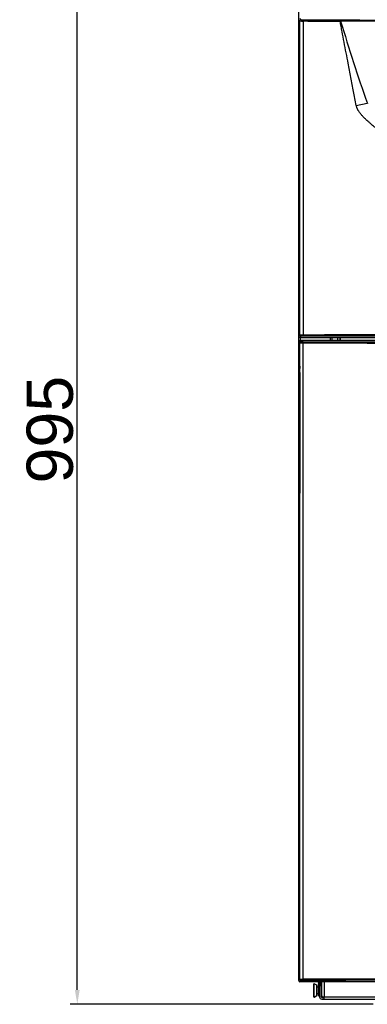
# Model space of a CAD drawing. Header units: millimetres. Extents: x 490 to 1310, y 147 to 543.
# Tile 12 of 30: x 812 to 873, y 147 to 317. Entities that reach past the tile are written whole.
import ezdxf

# ---------------------------------------------------------------- set-up
doc = ezdxf.new("R2010")
doc.units = ezdxf.units.MM
doc.layers.add('FactualArea', color=7, linetype='Continuous')
doc.styles.add('SEACAD_Arial', font='arial.ttf')
doc.dimstyles.new('Copie de ISO-25', dxfattribs={"dimtxt": 8, "dimasz": 2.5, "dimexe": 1.25, "dimexo": 0.625, "dimtad": 1, "dimdec": 0, "dimlfac": 5, "dimtxsty": 'SEACAD_Arial', "dimcen": 2.5, "dimclrd": 134, "dimclrt": 7, "dimadec": 0, "dimazin": 0, "dimtfac": 1, "dimtdec": 0, "dimtmove": 0, "dimatfit": 3, "dimfxl": 1, "dimarcsym": 0})

# ---------------------------------------------------------------- blocks, each defined once
blk = doc.blocks.new('*D37')
at = {"color": 0, "lineweight": -2, "transparency": 16777216}
for p, q in [((860.74, 316.05), (860.74, 493.57)), ((878.94, 409.56), (878.94, 493.57))]:
    blk.add_line(p, q, dxfattribs=at)
at = {"color": 134, "lineweight": -2, "transparency": 16777216}
blk.add_line((876.44, 492.32), (863.24, 492.32), dxfattribs=at)
at = {"color": 134, "transparency": 16777216}
for points in [[(863.24, 492.74), (863.24, 491.91), (860.74, 492.32)], [(876.44, 492.74), (876.44, 491.91), (878.94, 492.32)]]:
    blk.add_solid(points, dxfattribs=at)
at = {"layer": 'Defpoints', "color": 0, "transparency": 16777216}
for p in [(860.74, 492.32), (878.94, 408.94), (860.74, 315.42)]:
    blk.add_point(p, dxfattribs=at)
at = {"color": 7, "transparency": 16777216, "insert": (869.84, 497.03), "char_height": 8, "attachment_point": 5, "style": 'SEACAD_Arial'}
blk.add_mtext('91', dxfattribs=at)
blk = doc.blocks.new('*D38')
at = {"color": 0, "lineweight": -2, "transparency": 16777216}
for p, q in [((860.74, 314.58), (860.74, 534.61)), ((1260.34, 443.26), (1260.34, 534.61))]:
    blk.add_line(p, q, dxfattribs=at)
at = {"color": 134, "lineweight": -2, "transparency": 16777216}
blk.add_line((863.24, 533.36), (1257.84, 533.36), dxfattribs=at)
at = {"color": 134, "transparency": 16777216}
for points in [[(863.24, 533.77), (863.24, 532.94), (860.74, 533.36)], [(1257.84, 533.77), (1257.84, 532.94), (1260.34, 533.36)]]:
    blk.add_solid(points, dxfattribs=at)
at = {"layer": 'Defpoints', "color": 0, "transparency": 16777216}
for p in [(1260.34, 533.36), (1260.34, 442.63), (860.74, 313.96)]:
    blk.add_point(p, dxfattribs=at)
at = {"color": 7, "transparency": 16777216, "insert": (1060.54, 538.06), "char_height": 8, "attachment_point": 5, "style": 'SEACAD_Arial'}
blk.add_mtext('1998', dxfattribs=at)
blk = doc.blocks.new('*D44')
at = {"color": 0, "lineweight": -2, "transparency": 16777216}
for p, q in [((878.32, 345.94), (821.2, 345.94)), ((873.62, 147.04), (821.2, 147.04))]:
    blk.add_line(p, q, dxfattribs=at)
at = {"color": 134, "lineweight": -2, "transparency": 16777216}
blk.add_line((822.45, 149.54), (822.45, 343.44), dxfattribs=at)
at = {"color": 134, "transparency": 16777216}
for points in [[(822.03, 343.44), (822.86, 343.44), (822.45, 345.94)], [(822.03, 149.54), (822.86, 149.54), (822.45, 147.04)]]:
    blk.add_solid(points, dxfattribs=at)
at = {"layer": 'Defpoints', "color": 0, "transparency": 16777216}
for p in [(822.45, 345.94), (878.94, 345.94), (874.24, 147.04)]:
    blk.add_point(p, dxfattribs=at)
at = {"color": 7, "transparency": 16777216, "insert": (817.74, 246.49), "char_height": 8, "attachment_point": 5, "rotation": 90, "style": 'SEACAD_Arial'}
blk.add_mtext('995', dxfattribs=at)

msp = doc.modelspace()

# ---------------------------------------------------------------- linework, layer by layer
at = {"layer": 'FactualArea', "color": 7, "linetype": 'Continuous'}
for p, q in [((860.96, 317.23), (860.74, 317.44)), ((860.74, 262.64), (860.74, 317.44)), ((860.94, 317.64), (861.16, 317.43)), ((860.96, 262.85), (860.96, 317.23)), ((861.49, 317.22), (861.49, 262.86)), ((867.99, 317.2), (867.94, 317.2)), ((867.96, 317.4), (868.01, 317.4)), ((870.7, 302.59), (872.6, 302.97)), ((860.74, 262.64), (860.96, 262.85)), ((860.74, 261.74), (860.74, 262.64)), ((861.16, 262.65), (860.94, 262.44)), ((860.94, 262.44), (980.54, 262.44)), ((861, 262.44), (861, 261.94)), ((866.2, 262.44), (866.2, 261.94)), ((866.46, 262.44), (866.46, 261.94)), ((867.44, 262.44), (867.44, 261.94)), ((867.84, 262.44), (867.84, 261.94)), ((867.94, 261.94), (867.94, 262.44)), ((860.74, 258.48), (860.74, 261.74)), ((860.96, 261.53), (860.74, 261.74)), ((980.54, 261.94), (860.94, 261.94)), ((860.94, 261.94), (861.16, 261.73)), ((860.96, 151.35), (860.96, 261.53)), ((861.49, 151.36), (861.49, 261.52)), ((860.74, 258.48), (860.9, 257.97)), ((860.74, 233.4), (860.74, 258.48)), ((860.92, 257.5), (860.93, 257.23)), ((860.93, 257.23), (860.93, 257.1)), ((860.93, 256.38), (860.93, 235.5)), ((860.9, 233.98), (860.9, 253.9)), ((860.93, 253.9), (860.9, 253.9)), ((860.9, 233.9), (860.74, 233.4)), ((860.74, 151.14), (860.74, 233.4)), ((860.74, 151.14), (860.96, 151.35)), ((861.16, 151.15), (860.94, 150.94)), ((980.54, 150.94), (860.94, 150.94)), ((863.34, 148.31), (863.34, 150.57)), ((863.4, 148.27), (863.4, 150.61)), ((863.86, 150.34), (863.4, 150.61)), ((863.86, 148.54), (863.86, 150.34)), ((864.18, 149.99), (863.86, 149.99)), ((864.18, 150.84), (864.18, 150.6)), ((864.18, 148.5), (864.18, 150.6)), ((864.18, 150.6), (864.34, 150.6)), ((864.34, 150.84), (864.34, 150.6)), ((864.34, 150.6), (864.34, 150.16)), ((864.34, 148.34), (864.34, 150.16)), ((864.64, 148.34), (864.64, 150.94)), ((864.74, 148.34), (864.74, 150.94)), ((865.14, 150.94), (865.14, 148.34)), ((863.4, 148.27), (863.86, 148.54)), ((863.86, 148.89), (864.18, 148.89)), ((864.34, 148.5), (864.18, 148.5)), ((864.74, 149.76), (864.64, 149.76)), ((864.64, 149.12), (864.74, 149.12)), ((864.74, 148.74), (864.64, 148.74)), ((864.74, 148.34), (865.14, 148.34)), ((865.14, 148.34), (914.74, 148.34)), ((865.14, 147.94), (865.14, 148.34)), ((864.74, 148.24), (865.14, 148.24)), ((864.74, 147.94), (865.14, 147.94)), ((865.14, 147.94), (914.74, 147.94))]:
    msp.add_line(p, q, dxfattribs=at)
for centre, radius, start, end in [((861.38, 325.27), 8.06, 267.0069, 270.8094), ((861.44, 320.92), 3.5, 265.4412, 271.2991), ((920.74, -41402.31), 41719.55, 89.927547, 90.072453), ((1173.44, 408.23), 318.72, 196.5955, 199.2879), ((920.74, 19300.82), 18983.49, 269.840832, 270.159168), ((861.38, 254.82), 8.05, 89.1834, 92.99), ((861.44, 259.18), 3.49, 88.7009, 94.5588), ((920.74, -20461.78), 20724.73, 89.836193, 90.163807), ((920.69, 20941.44), 20680.01, 269.835983, 270.000144), ((920.7, 20932.01), 20670.38, 269.835944, 270.000122), ((856.87, 257.51), 4.05, 359.8087, 6.5307), ((806.06, 256.4), 54.87, 359.9809, 0.7273), ((920.69, -20528.52), 20679.97, 89.999856, 90.164018), ((863.38, 150.57), 0.04, 60, 180), ((864.08, 150.84), 0.1, 0, 90), ((864.08, 150.84), 0.26, 0, 22.6199), ((864.37, 149.44), 1.1, 158.2959, 201.7041), ((863.38, 148.31), 0.04, 180, 300), ((864.74, 148.34), 0.4, 180, 270), ((865.04, 148.74), 0.4, 180, 221.4096), ((864.74, 148.34), 0.1, 180, 270)]:
    msp.add_arc(centre, radius, start, end, dxfattribs=at)
for centre, major_axis, ratio, start_param, end_param in [((861.16, 317.23), (-0.14, -0.14), 0.999315, 3.927333, 5.497445), ((861.51, 317.22), (-0.001, -0.198), 0.108937, 3.167929, 4.712702), ((920.74, 331.37), (-543.9, 0), 0.026176, 1.461643, 1.473556), ((920.74, 331.57), (-543.71, 0), 0.026186, 1.461643, 1.473556), ((867.96, 317.2), (-0.001, -0.198), 0.097086, 3.167897, 4.712637), ((868.01, 317.2), (-0.001, -0.198), 0.100412, 3.167906, 4.712775), ((860.94, 262.64), (0.142, 0.142), 0.999315, 2.356537, 3.926648), ((861.16, 262.85), (0.141, -0.141), 0.999315, 3.927333, 5.497445), ((861.52, 262.86), (0.001, -0.2), 0.108937, 4.712076, 6.256849), ((920.74, 248.51), (543.7, 0), 0.026186, 1.461643, 1.67995), ((860.94, 261.74), (0.142, -0.142), 0.999315, 2.356537, 3.926648), ((861.16, 261.53), (0.141, 0.141), 0.999315, 0.785741, 2.355852), ((861.56, 261.53), (-0.6, 0), 0.017457, 0.02618, 1.461698), ((861.56, 261.73), (-0.4, 0), 0.026186, 0.02618, 1.461698), ((861.52, 261.52), (0.001, 0.2), 0.108881, 0.026337, 1.571109), ((860.89, 235.5), (0, -1.6), 0.026186, 0.088097, 1.570796), ((860.94, 151.14), (0.142, 0.142), 0.999315, 2.356537, 3.926648), ((861.56, 151.35), (-0.6, 0), 0.017457, 4.821487, 6.257005), ((861.16, 151.35), (-0.141, 0.141), 0.999315, 0.785741, 2.355852), ((861.56, 151.15), (-0.4, 0), 0.026186, 4.821487, 6.257005), ((861.52, 151.36), (-0.001, 0.2), 0.108881, 1.570484, 3.115256), ((920.65, 134.03), (597.81, 0), 0.028807, 1.570642, 1.669882)]:
    msp.add_ellipse(centre, major_axis=major_axis, ratio=ratio, start_param=start_param, end_param=end_param, dxfattribs=at)
for points, knots in [([(870.7, 302.59), (870.24, 305.03), (869.77, 307.46), (869.07, 311.11), (868.83, 312.33), (868.48, 314.15), (868.36, 314.76), (868.18, 315.67), (868.13, 315.98), (868.02, 316.59), (867.95, 316.89), (867.94, 317.2)], [0, 0, 0, 0, 0.5, 0.5, 0.75, 0.75, 0.875, 0.875, 0.9375, 0.9375, 1, 1, 1, 1]), ([(882.03, 291.57), (881.93, 291.65), (881.72, 291.84), (881.38, 292.15), (880.98, 292.5), (880.49, 292.94), (879.96, 293.41), (879.47, 293.85), (879.09, 294.18), (878.76, 294.48), (878.43, 294.78), (878.03, 295.15), (877.6, 295.56), (877.17, 295.97), (876.77, 296.33), (876.43, 296.65), (876.09, 296.96), (875.69, 297.31), (875.19, 297.74), (874.65, 298.19), (874.14, 298.63), (873.72, 298.98), (873.38, 299.27), (873.05, 299.56), (872.72, 299.85), (872.35, 300.19), (872, 300.52), (871.71, 300.83), (871.49, 301.09), (871.33, 301.29), (871.19, 301.48), (871.08, 301.66), (870.99, 301.81), (870.92, 301.94), (870.86, 302.07), (870.81, 302.2), (870.77, 302.33), (870.73, 302.46), (870.71, 302.55), (870.7, 302.59)], [0, 0, 0, 0, 0.02418, 0.053078, 0.086694, 0.125028, 0.177029, 0.218705, 0.250056, 0.272547, 0.300881, 0.335059, 0.375081, 0.413384, 0.446988, 0.475893, 0.500102, 0.53448, 0.576153, 0.625124, 0.667088, 0.701915, 0.729603, 0.750153, 0.784585, 0.812695, 0.845368, 0.875172, 0.892481, 0.908674, 0.923782, 0.937841, 0.947366, 0.956641, 0.965684, 0.974518, 0.983165, 0.991651, 1, 1, 1, 1])]:
    msp.add_open_spline(points, degree=3, knots=knots, dxfattribs=at)

# ---------------------------------------------------------------- dimensions: what is measured, and where the dimension line sits
dim = msp.add_linear_dim(base=(1260.34, 533.36), p1=(860.74, 313.96), p2=(1260.34, 442.63), dimstyle='Copie de ISO-25')
dim.commit()
dim.dimension.update_dxf_attribs({"geometry": '*D38', "text_midpoint": (1060.54, 538.06)})
dim = msp.add_linear_dim(base=(860.74, 492.32), p1=(878.94, 408.94), p2=(860.74, 315.42), dimstyle='Copie de ISO-25', override={"dimtmove": 1})
dim.commit()
dim.dimension.update_dxf_attribs({"geometry": '*D37', "text_midpoint": (869.84, 497.03)})
dim = msp.add_linear_dim(base=(822.4469927, 345.9397505), p1=(874.2446819, 147.0397503), p2=(878.944683, 345.9397505), angle=90, dimstyle='Copie de ISO-25')
dim.commit()
dim.dimension.update_dxf_attribs({"geometry": '*D44', "text_midpoint": (817.7374088, 246.4897504)})

doc.saveas('drawing.dxf')
